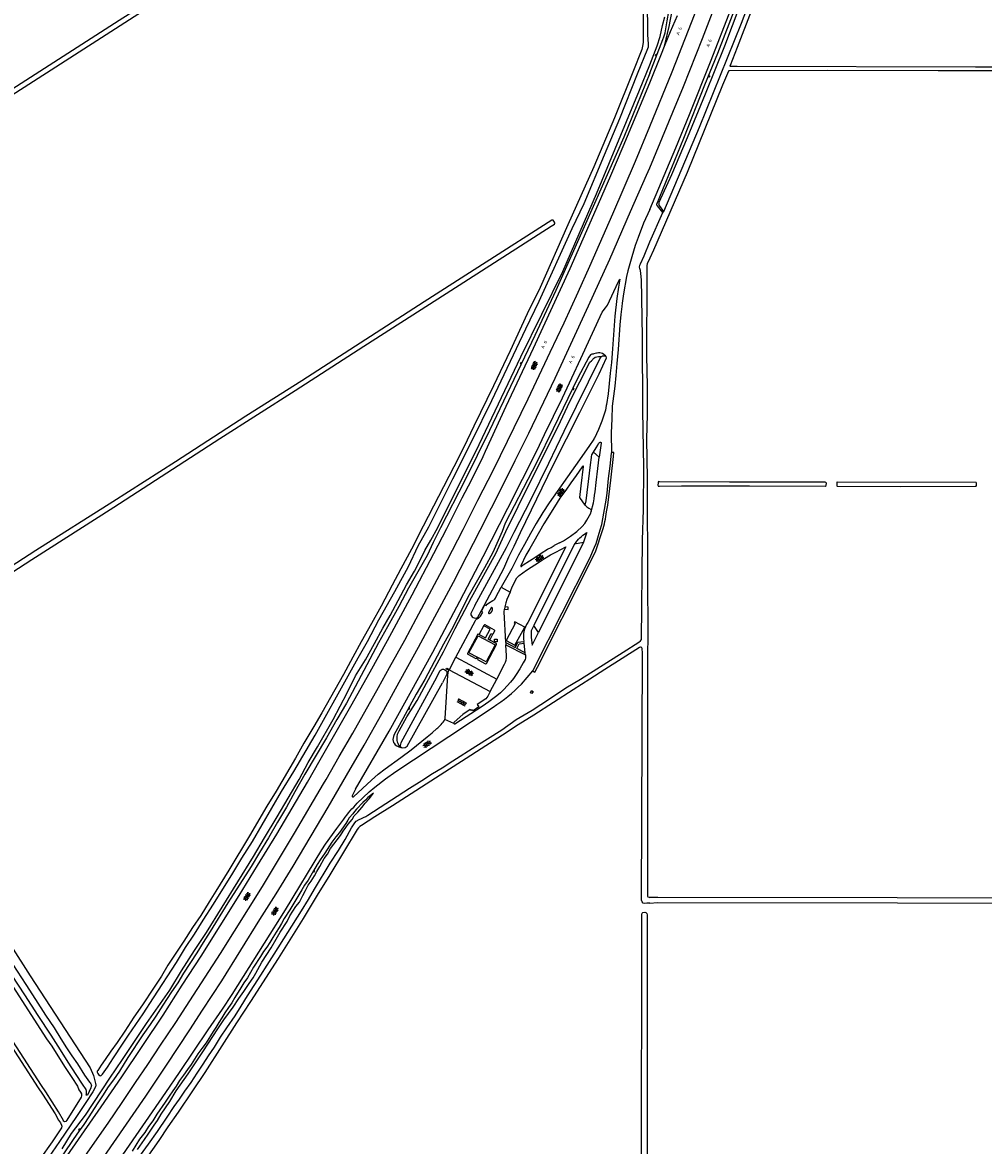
# Model space of a CAD drawing. Extents: x 168875 to 176000, y 513888 to 528000.
# Tile 7 of 106: x 173532 to 174249, y 515029 to 515867. Entities that reach past the tile are written whole.
import ezdxf

# ---------------------------------------------------------------- set-up
doc = ezdxf.new("R2010")
doc.units = 0
doc.header["$MEASUREMENT"] = 0
doc.layers.get('0').update_dxf_attribs({"linetype": 'CONTINUOUS'})
for name, color, linetype in [('BIJGEBOUW', 12, 'CONTINUOUS'), ('HOOFDGEBOUW', 1, 'CONTINUOUS'), ('INSTEEK_SLOOT', 72, 'CONTINUOUS'), ('KANT_VERHARDING', 252, 'CONTINUOUS'), ('KANT_WATER', 140, 'CONTINUOUS'), ('RIOOLPUT', 7, 'CONTINUOUS'), ('SEMANTIEK', 140, 'CONTINUOUS'), ('STRAATNAAM', 7, 'CONTINUOUS'), ('TALUD', 34, 'CONTINUOUS')]:
    doc.layers.add(name, color=color, linetype=linetype)
doc.styles.add('ISOCP', font='ISOCP.shx', dxfattribs={"height": 1.8})

# ---------------------------------------------------------------- blocks, each defined once
blk = doc.blocks.new('S04')
at = {"color": 0}
for p, q in [((0, 0.5), (0.5, 0.5)), ((0, 0.25), (1, 0.25)), ((0, 0), (0.5, 0)), ((0, -0.25), (1, -0.25)), ((0, -0.5), (0.5, -0.5))]:
    blk.add_line(p, q, dxfattribs=at)
blk = doc.blocks.new('S014')
at = {"color": 0}
for p, q in [((0, -0.75), (4.2, 1.67)), ((0, 0.65), (1.78, 1.67)), ((5.07, -1.52), (0, 1.4)), ((2.64, -1.52), (0, 0)), ((1.08, -1.52), (6.15, 1.4)), ((6.15, -0.75), (1.95, 1.67)), ((3.51, -1.52), (6.15, 0)), ((6.15, 0.65), (4.37, 1.67))]:
    blk.add_line(p, q, dxfattribs=at)
blk = doc.blocks.new('Q28')
at = {"color": 0}
blk.add_lwpolyline([(1, 1), (1, -1), (-1, -1), (-1, 1)], close=True, dxfattribs=at)
blk = doc.blocks.new('S024')
at = {"color": 0}
for p, q in [((0, 1.2), (6.7, 1.2)), ((0, 0), (6.7, 0)), ((0.2, 1.2), (0.2, 0)), ((1.25, 1.5), (1.25, 1.2)), ((1.25, 0), (1.25, -1.2)), ((2.3, 1.2), (2.3, 0)), ((3.35, 1.5), (3.35, 1.2)), ((3.35, 0), (3.35, -1.2)), ((4.4, 1.2), (4.4, 0)), ((5.45, 1.5), (5.45, 1.2)), ((5.45, 0), (5.45, -1.2)), ((6.5, 1.2), (6.5, 0)), ((0, -1.2), (6.7, -1.2)), ((0.2, -1.2), (0.2, -1.5)), ((2.3, -1.2), (2.3, -1.5)), ((4.4, -1.2), (4.4, -1.5)), ((6.5, -1.2), (6.5, -1.5))]:
    blk.add_line(p, q, dxfattribs=at)

msp = doc.modelspace()

# ---------------------------------------------------------------- linework, layer by layer
at = {"layer": 'BIJGEBOUW'}
msp.add_lwpolyline([(173911.886, 515368.525), (173913.015, 515367.906), (173912.126, 515366.251), (173910.997, 515366.87), (173911.886, 515368.525)], dxfattribs=at)
at = {"layer": 'HOOFDGEBOUW'}
msp.add_lwpolyline([(173871.997, 515409.411), (173884.734, 515402.601), (173877.914, 515389.846), (173865.17, 515396.656), (173871.997, 515409.411)], dxfattribs=at)
at = {"layer": 'INSTEEK_SLOOT'}
for points in [[(173810.1, 516000), (173710.2, 515936.2), (173655.1, 515900.8), (173604.2, 515868.5), (173420.3, 515750.3), (173335.8, 515696.3), (173236.4, 515632.6), (173236.1, 515632.3), (173235.9, 515631.9), (173237.8, 515629.3), (173238, 515629.1), (173238.6, 515629.1), (173242.8, 515631.9), (173266.3, 515647), (173306.2, 515673.2), (173387.5, 515725.4), (173533.5, 515818.8), (173730.9, 515945.9), (173791.1, 515984.3), (173815.5, 516000)], [(174010.4, 515726.1), (174037.2, 515788.8), (174068.5, 515866.5), (174095.2, 515937.3), (174117.9, 516000)], [(174488.7, 515960), (174488.7, 515846.5), (174488.3, 515835.2), (174488.3, 515833.5), (174487.7, 515832.9), (174487.1, 515832.8), (174486.3, 515832.9), (174474.5, 515833.1), (174414.7, 515833.3), (174368.5, 515833.6), (174315.5, 515833.6), (174242.9, 515833.8), (174065.1, 515834.1), (174060.4, 515834.2), (174060.2, 515834.3), (174060.1, 515834.5), (174060.1, 515834.9), (174060.2, 515835.2), (174065.4, 515848.5), (174087.5, 515906.3)], [(173994.9, 515903.7), (173995, 515852.7), (173995.1, 515852.4), (173994.9, 515850.5), (173994.1, 515846.9), (173987.5, 515830), (173973.7, 515795.9), (173958.3, 515759.2), (173938.9, 515716), (173918.3, 515669.3), (173908.7, 515649.5), (173896, 515622.1), (173883.6, 515596), (173868.8, 515565.7), (173861.4, 515550.1), (173853.9, 515535.4), (173831, 515491.2), (173822.3, 515474), (173814.3, 515459.4), (173808, 515447.1), (173799.7, 515431.5), (173792.4, 515418.5), (173784.9, 515404.9), (173778.7, 515393.4), (173771.5, 515380.4), (173755.5, 515351.9), (173749.6, 515341.8), (173742.1, 515329.2), (173735.8, 515318), (173721.3, 515293.5), (173714.5, 515282.2), (173701.6, 515260.2), (173686.1, 515234.6), (173676.3, 515218.8), (173671.5, 515210.8), (173665.1, 515200.7), (173658.9, 515191.7), (173652.5, 515181.5), (173640.7, 515163.6), (173635.8, 515155.5), (173629.8, 515146.5), (173621.8, 515133.9), (173615.3, 515124.9), (173608.6, 515114.3), (173602.8, 515105.9), (173598.1, 515099.5), (173593.9, 515093.1), (173590.9, 515089), (173588.3, 515085)], [(173588.3, 515085), (173587.9, 515084.6), (173587.9, 515083.8), (173588.3, 515082.8), (173588.8, 515082), (173589.8, 515081.2), (173590.6, 515080.9), (173591.8, 515082.3), (173595.5, 515087.5), (173600, 515094.4), (173606.9, 515104.6), (173611.3, 515111.3), (173622.1, 515127.2), (173630, 515139.2), (173647, 515165.5), (173653.7, 515176.7), (173660.5, 515186.7), (173667, 515197.2), (173674.7, 515209.2), (173689.1, 515232.3), (173695.8, 515243.4), (173703.7, 515255.8), (173725.4, 515293.1), (173734.7, 515308.2), (173750.4, 515335.3), (173775.2, 515379.4), (173782.6, 515392.9), (173789.5, 515405.2), (173798, 515421.4), (173809.9, 515442.3), (173820, 515461.2), (173827.4, 515476.4), (173835.3, 515490.7), (173853.1, 515526.5), (173867.5, 515555), (173882.2, 515585), (173907.6, 515638.4), (173917.6, 515659.1), (173942.2, 515713.2), (173951, 515731.9), (173966.3, 515768.2), (173977.6, 515795.4), (173990.9, 515828.7), (173998.6, 515847.5), (173999, 515848.8), (173999, 515851.1), (173998.6, 515857.9), (173998.4, 515884.2)], [(174272.3, 515831), (174215.2, 515831), (174132.4, 515831.2), (174059.6, 515831), (174059.4, 515831.1), (174059.2, 515831), (174058.9, 515831), (174058.7, 515830.6), (174054.3, 515820.2), (174027.9, 515755.1), (174002.8, 515697.2), (174000, 515691.1)], [(173929.3, 515717.2), (173929.3, 515717.4), (173929.1, 515717.9), (173927.9, 515719.6), (173927.6, 515719.6), (173927.1, 515719.4), (173877.9, 515688.1), (173831.7, 515658.5), (173740.5, 515599.7), (173698.9, 515573.2), (173646.3, 515539.3), (173599.5, 515509.3), (173542.2, 515472.9), (173490.9, 515439.9)], [(174000, 515703.3), (174009.9, 515725.2)], [(174009.9, 515725.2), (174010.4, 515726.1)], [(173500, 515440.9), (173539.1, 515466.3), (173600.3, 515505.4), (173679.5, 515556.6), (173735.5, 515592.3), (173786.9, 515625.6), (173842, 515660.8), (173926.4, 515715.1), (173928.9, 515716.6), (173929.3, 515717.2)], [(173925.3, 515362.4), (173937.5, 515370.5), (173948.3, 515377.1), (173980.3, 515397.2), (173991.9, 515404.6), (173993.2, 515405.6), (173993.8, 515406.7), (173994.6, 515480.7), (173995.3, 515503.6), (173995.6, 515535), (173994.8, 515577.5), (173994.6, 515632.5), (173993.8, 515675.4), (173993.7, 515676.8), (173993.5, 515677.5), (173993, 515681.9), (173992.6, 515683.4), (173992.5, 515684.4), (173992.7, 515686), (173993, 515686.9), (173995.8, 515692.9), (174000, 515703.3)], [(174000, 515691.1), (173998.2, 515687), (173998.2, 515686.7), (173998, 515686.5), (173997.9, 515685.9), (173997.8, 515676.5), (173997.7, 515618.4), (173998.1, 515595.9), (173998, 515574.6), (173997.7, 515556.1), (173998, 515526.7), (173998.2, 515515), (173998.6, 515403.7), (173998.4, 515400.7), (173998.3, 515217.2), (173998.4, 515215.1), (173998.7, 515214.7), (173999.5, 515214.3), (174000, 515214.2)], [(173869.555, 515431.877), (173893.3, 515475.2), (173899, 515486.6), (173911.6, 515511.3), (173924.8, 515538.2), (173936.1, 515562.1), (173963.6, 515617.5), (173964.2, 515617.9)], [(173874.53, 515428.257), (173891.119, 515459.558), (173894.9, 515468.4), (173898.9, 515476.2), (173903.6, 515486.4), (173928.1, 515536.8), (173947.8, 515576), (173962.2, 515604.9), (173967.8, 515616.7), (173967.5, 515617.9), (173967, 515618.4)], [(173964.2, 515617.9), (173964.7, 515618.2), (173965.7, 515618.4), (173967, 515618.4)], [(174131.8, 515523.2), (174131.6, 515523.6), (174131.3, 515523.7), (174130.9, 515524), (174059.4, 515524.1), (174007.4, 515524.3), (174006.9, 515524.4), (174006.4, 515524.2), (174006.2, 515523.6), (174006.1, 515521.7), (174006.2, 515521.3), (174006.4, 515521.1), (174007.2, 515520.9), (174023.6, 515521.2), (174074.3, 515521.3), (174130.8, 515521.1), (174131.6, 515521.4), (174131.7, 515521.6), (174131.8, 515523.2)], [(174243.8, 515522.9), (174243.7, 515523.3), (174243.4, 515523.8), (174139.9, 515524.1), (174139.6, 515523.9), (174139.5, 515523.6), (174139.5, 515521.3), (174139.7, 515521), (174139.9, 515520.9), (174186.9, 515520.7), (174242.8, 515521), (174243, 515520.9), (174243.5, 515521), (174243.8, 515521.4), (174243.8, 515522.9)], [(173869.555, 515431.877), (173866.569, 515426.012)], [(173871.783, 515423.218), (173874.53, 515428.257)], [(174000, 515209.8), (173997.9, 515209.8), (173996.3, 515209.7), (173995, 515209.9), (173994.3, 515210.9), (173993.9, 515212.2), (173994.5, 515396.3), (173994.3, 515399.8), (173994.1, 515400.5), (173993.6, 515400.9), (173993.2, 515400.9), (173992.5, 515400.6), (173966.6, 515384.3), (173955.3, 515377), (173942.8, 515369.1), (173913.5, 515350.2), (173902, 515342.9), (173890.1, 515335.1), (173874.2, 515325), (173863.1, 515317.8), (173847.1, 515307.7), (173808.1, 515282.6), (173794.9, 515274.2), (173785.1, 515267.8), (173783.7, 515267), (173782.7, 515266.1), (173781.7, 515264.9), (173761.5, 515231.1), (173752.1, 515215.9), (173741.5, 515198.5), (173723, 515168.6), (173702.3, 515136.4), (173691.9, 515120.5), (173681, 515103.4), (173668.2, 515083.6), (173658.9, 515069.9), (173648.4, 515054), (173640.7, 515042.9), (173633.9, 515032.7), (173624.4, 515019.4)], [(173390.903, 515383.618), (173440.835, 515307.242), (173475.539, 515253.259), (173510.519, 515198.117), (173537.986, 515155.689), (173582.595, 515086.954), (173585.126, 515081.349), (173586.617, 515075.384)], [(173840.873, 515378.13), (173843.616, 515383.447)], [(173840.873, 515378.13), (173814.3, 515329.5), (173813.8, 515327.5), (173814, 515326.7), (173814.7, 515326.3), (173815.3, 515325.7), (173817.6, 515326), (173819, 515326.9), (173845.472, 515374.326)], [(173848.707, 515380.67), (173845.472, 515374.326)], [(173618.3, 515019.1), (173626.3, 515030.1), (173632.9, 515039.6), (173640, 515050.1), (173645.3, 515058.2), (173649.3, 515063.6), (173653.2, 515069.5), (173658, 515076.1), (173662.4, 515083), (173666.9, 515089.6), (173671, 515095.9), (173675.4, 515102.4), (173679.9, 515109.8), (173684.6, 515116.9), (173690.8, 515125.7), (173695.2, 515133), (173700, 515140.7), (173710, 515156.1), (173714.7, 515163.6), (173720, 515171.7), (173740.2, 515204.2), (173745.4, 515212.7), (173749.9, 515220.4), (173761.8, 515239.7), (173767.9, 515249.2), (173772.8, 515257.4), (173777.6, 515266.1), (173780, 515269.9), (173781, 515271.1), (173783.2, 515272.4), (173785, 515273.1), (173786.5, 515273.8), (173788.4, 515274.5), (173789.8, 515275.6), (173820.8, 515295.7), (173830.1, 515301.4), (173838.1, 515306.7), (173845.3, 515310.9), (173853.2, 515316.1), (173870.3, 515327), (173889.7, 515339.2), (173900.5, 515346.8), (173912.3, 515353.9), (173925.3, 515362.4)], [(174363, 515213.5), (174006.1, 515214), (174000, 515214.2)], [(174000, 515209.8), (174005.9, 515210.4), (174363.8, 515209.9)], [(173993.8, 515000), (173994.2, 515201.4), (173994.4, 515202.3), (173994.8, 515202.9), (173996.3, 515203.1), (173997.2, 515202.8), (173997.8, 515202.1), (173998.1, 515201.2), (173998, 515000)], [(173504.6, 515179.1), (173550.1, 515108.7), (173554, 515103.1), (173563.5, 515088.1), (173569.1, 515079.8), (173573.3, 515073.2), (173574.3, 515070.6), (173575.4, 515068.9), (173576.1, 515067.5), (173576.2, 515066.2), (173576, 515065), (173565.4, 515048), (173564.6, 515046.9), (173563.6, 515046.8), (173562.9, 515047.3), (173562.7, 515047.7), (173559.091, 515054.265), (173549.656, 515069.02), (173546.454, 515073.824), (173503.457, 515139.918)], [(173501.616, 515137.248), (173543.946, 515072.176), (173547.144, 515067.38), (173556.509, 515052.735), (173559.107, 515048.039), (173560.5, 515046), (173561.4, 515044.1), (173561.6, 515043.4), (173561.3, 515042.2), (173554.4, 515031.8), (173545.1, 515018.9)], [(173586.617, 515075.384), (173586.8, 515074.1), (173586.6, 515072.7), (173584.6, 515069.1), (173579.5, 515061.1), (173572.6, 515050.7), (173559.7, 515031.9), (173551.5, 515020.2), (173540.7, 515005.2), (173536.7, 515000)]]:
    msp.add_lwpolyline(points, dxfattribs=at)
for points in [[(173866.569, 515426.012, 0.6236549), (173871.783, 515423.218)], [(173843.616, 515383.447, -0.786714), (173848.707, 515380.67)]]:
    msp.add_lwpolyline(points, format="xyb", dxfattribs=at)
at = {"layer": 'KANT_VERHARDING'}
for points in [[(174000, 515727.5), (174019.4, 515773.6), (174029.6, 515798.3), (174045.8, 515838.8), (174060.6, 515876.6), (174071.7, 515905.5), (174075.6, 515916.3), (174080.7, 515929.4), (174091.8, 515962), (174104.6, 516000)], [(174000, 515789.3), (174016.7, 515830.2), (174029, 515861.2), (174039.6, 515888.9), (174053.5, 515925.6), (174066.2, 515959.9), (174080.5, 516000)], [(174000, 515758.6), (174017.3, 515800.1), (174025.1, 515819.2), (174039.3, 515855), (174053.6, 515892.2), (174066.7, 515927.6), (174075.4, 515950.7), (174093.1, 516000)], [(174011.03, 515849.388), (174014.6, 515864.1), (174016.8, 515875.6), (174017.9, 515884.5), (174018.6, 515893.8), (174019, 515902.5), (174019, 515908.9), (174018.5, 515928.6), (174017.3, 515968.2), (174016.3, 515987.7), (174015.2, 515999.4), (174015, 516000)], [(174011.03, 515849.388), (174015.5, 515860.3), (174020.623, 515872.341)], [(174000, 515822.1), (174008.7, 515843.7), (174011.03, 515849.388)], [(173563.207, 515018.095), (173576.3, 515036.8), (173591, 515058), (173606.2, 515080.2), (173637.1, 515126.4), (173651.3, 515148.7), (173665.4, 515170.4), (173693.8, 515215.6), (173707.6, 515238), (173721.8, 515261.4), (173744.7, 515300.2), (173754.3, 515316.7), (173777.2, 515356.9), (173791.6, 515382.4), (173804.5, 515405.9), (173822.8, 515439.9), (173839.1, 515470.7), (173848.7, 515489.5), (173860.1, 515512.2), (173867, 515525.6), (173875.7, 515543.1), (173877.6, 515547.1), (173893, 515580.8), (173913.3, 515624.1), (173940.6, 515683.5), (173960.1, 515727.6), (173971, 515752.8), (173980.2, 515774.4), (173993.1, 515805.3), (174000, 515822.1)], [(173564, 515000), (173596, 515045.6), (173606.6, 515061.1), (173616.6, 515076.1), (173625.7, 515089.4), (173635.2, 515103.9), (173646.5, 515120.7), (173656.9, 515137), (173679.8, 515172.2), (173711.1, 515222.4), (173726.2, 515247.2), (173735.1, 515262.1), (173756.6, 515298.9), (173758.7, 515302.2), (173768.4, 515319.2), (173778.6, 515336.6), (173797.6, 515370.9), (173805.9, 515385.6), (173817.3, 515406.1), (173825.7, 515422), (173845.5, 515458.9), (173853, 515473.3), (173860.9, 515488.7), (173871.9, 515510.6), (173883.5, 515533.3), (173909.4, 515586.2), (173915.5, 515599.4), (173925.8, 515621), (173936.1, 515643), (173946.6, 515665.7), (173955.3, 515685.2), (173972.5, 515724.2), (173989.5, 515763.6), (174000, 515789.3)], [(173578.7, 515000), (173624.1, 515065.9), (173639.7, 515089.1), (173657, 515115.3), (173666.4, 515129.9), (173680.8, 515152), (173709.2, 515197.6), (173721.3, 515216.7), (173734, 515237.5), (173760.2, 515281.4), (173773.9, 515305), (173787, 515327.8), (173800.1, 515351.1), (173810.5, 515369.8), (173827.6, 515401), (173853.6, 515449.5), (173873.6, 515488.2), (173890.5, 515521.6), (173899.7, 515540.2), (173909.9, 515560.5), (173929.6, 515601.7), (173954.4, 515655.5), (173970.2, 515690.4), (173985.7, 515725.9), (173997.5, 515753.2), (174000, 515758.6)], [(174000, 515727.5), (173995.4, 515717.2), (173991.4, 515706.7), (173989.2, 515700.7), (173986.6, 515692.2), (173984.6, 515685.2), (173983.7, 515681.8), (173982.7, 515677.5), (173980.4, 515664.6), (173979.4, 515657.7), (173979.2, 515655.2), (173978.5, 515649.2), (173977.8, 515641.3), (173976.5, 515623), (173975.5, 515612.6), (173974.8, 515603.5), (173974, 515595.6), (173972.1, 515580.7), (173971.8, 515571.3), (173971.3, 515560.9), (173971.417, 515545.708)], [(173780.621, 515294.942), (173805.7, 515338.2), (173838.2, 515397.2), (173858.5, 515435.3), (173875.9, 515468.6), (173894.3, 515504.6), (173916.1, 515547.9), (173921.6, 515559.7), (173934.9, 515586.9), (173941.8, 515601.8), (173948.7, 515616.3), (173964.6, 515650.8), (173965.2, 515651.8), (173967, 515654), (173968.6, 515656.2), (173976.4, 515673.3), (173977.3, 515674.8), (173977.4, 515675.2), (173977.7, 515675.4), (173976.6, 515669.4), (173975.4, 515661), (173973.9, 515647.8), (173972.2, 515623.5), (173971.4, 515613.3), (173970.6, 515605.3), (173968.9, 515590), (173967.7, 515582), (173967.5, 515581.3), (173966.9, 515577.7), (173964.2, 515569.6), (173961.9, 515563.3), (173958.7, 515556.8), (173958.4, 515556.5), (173958.2, 515556), (173954.7, 515550.6), (173944.6, 515536.5), (173925.1, 515508.6), (173920.4, 515501.3), (173915.3, 515493.1), (173911, 515485.6), (173906.5, 515477.4), (173902.1, 515469.6), (173897.1, 515459.7), (173889.218, 515445.535)], [(173958.075, 515546.415), (173960, 515549.7), (173961.3, 515551.5), (173961.9, 515552.9), (173962.4, 515553.3), (173962.7, 515553.7), (173962.9, 515553.8), (173963.4, 515553.8), (173963.7, 515553.6), (173963.8, 515553.1), (173962.4, 515542.6)], [(173951.884, 515506.821), (173952.5, 515510), (173955.2, 515530.7), (173955.9, 515537), (173956.6, 515542.4), (173956.6, 515543), (173956.9, 515544.5), (173958.075, 515546.415)], [(173955.217, 515467.237), (173958.938, 515475.626), (173960.045, 515478.333), (173963.1, 515488.4), (173964.2, 515492.4), (173965.8, 515500.9), (173967.4, 515510.5), (173968.2, 515515.8), (173968.8, 515521.2), (173969.3, 515526.8), (173970.483, 515535.839), (173971.417, 515545.708)], [(173956.433, 515502.093), (173958, 515508.5), (173958.6, 515511.5), (173958.8, 515514.2), (173959.3, 515516.9), (173960, 515523.8), (173961.2, 515534.1), (173962.4, 515542.6)], [(173962.4, 515542.6), (173958.075, 515546.415)], [(173967.86, 515501.8), (173968.652, 515506.932), (173971.039, 515525.53), (173973.078, 515543.232), (173973.226, 515546.157), (173971.895, 515546.183), (173971.783, 515546.18), (173971.712, 515546.161), (173971.653, 515546.135), (173971.551, 515546.064), (173971.483, 515545.975)], [(173971.417, 515545.708), (173971.428, 515545.824), (173971.445, 515545.9), (173971.483, 515545.975)], [(173951.884, 515506.821), (173947.8, 515512.5), (173948.8, 515521.3), (173950.6, 515535.7), (173950.6, 515536), (173950.3, 515536), (173950.1, 515535.9), (173949.6, 515535.4), (173945.2, 515529), (173941.2, 515523.6), (173937.4, 515518), (173933, 515512), (173928.9, 515505.7), (173921, 515492.9), (173913.6, 515479.7), (173910.5, 515474.6), (173907.7, 515469.5), (173903.9, 515461.7), (173903.8, 515461.2), (173904.3, 515461.2), (173905.5, 515462.4), (173915.1, 515468.4), (173919, 515471.1), (173923.7, 515473.9), (173926.5, 515475.3), (173928.705, 515476.678)], [(173932.7, 515478.8), (173935.6, 515480.2), (173940.8, 515483.7), (173945.6, 515487.1), (173949.6, 515491), (173951.5, 515493.2), (173953.2, 515495.7), (173956.1, 515500.8), (173956.433, 515502.093)], [(173951.884, 515506.821), (173953.2, 515505.6), (173954.6, 515504.7), (173955.6, 515504.2), (173955.8, 515504), (173956, 515503.6), (173956.433, 515502.093)], [(173912.968, 515383.492), (173912.943, 515383.189), (173913.162, 515382.93), (173914.325, 515382.27), (173916.227, 515385.925), (173952.817, 515458.526), (173959.697, 515472.675), (173964.829, 515487.829)], [(173952.56, 515486.164), (173953.077, 515486.492), (173952.953, 515485.91), (173950.635, 515479.258)], [(173895.822, 515442.036), (173897.05, 515445.103), (173897.838, 515446.836), (173900.988, 515452.506), (173902.563, 515454.239), (173908.044, 515458.401), (173917.705, 515464.44), (173921.627, 515467.15), (173925.956, 515469.729), (173929.892, 515471.73), (173937.417, 515475.814), (173908.98, 515419.402)], [(173944.019, 515477.913), (173913.477, 515417.16)], [(173950.635, 515479.258), (173917.139, 515411.879)], [(173932.7, 515478.8), (173928.705, 515476.678)], [(173944.019, 515477.913), (173950.635, 515479.258)], [(173912.968, 515383.492), (173914.15, 515385.651), (173955.217, 515467.237)], [(173885.25, 515438.271), (173889.218, 515445.535)], [(173889.218, 515445.535), (173895.822, 515442.036)], [(173895.822, 515442.036), (173893.551, 515436.54), (173892.575, 515433.86), (173891.825, 515431.098)], [(173873.767, 515423.984), (173875.421, 515427.064), (173874.515, 515427.56), (173877.137, 515432.521), (173878.037, 515432.056), (173878.744, 515433.008), (173879.648, 515433.777), (173883.098, 515435.781)], [(173881.767, 515430.17), (173879.88, 515426.642)], [(173892.651, 515404.334), (173891.423, 515427.316), (173891.588, 515429.212)], [(173891.588, 515429.212), (173894.307, 515428.892), (173894.508, 515430.785), (173891.825, 515431.098)], [(173891.825, 515431.098), (173891.588, 515429.212)], [(173855.516, 515393.475), (173869.968, 515420.683)], [(173872.867, 515410.458), (173876.477, 515417.243)], [(173872.867, 515410.458), (173877.537, 515407.952), (173880.935, 515414.277), (173876.696, 515416.555), (173876.442, 515416.843), (173876.477, 515417.243)], [(173883.094, 515410.59), (173883.326, 515410.878), (173884.449, 515412.998), (173884.49, 515413.38), (173884.247, 515413.677), (173877.153, 515417.443), (173876.774, 515417.483), (173876.477, 515417.243)], [(173899.36, 515402.424), (173906.876, 515415.798), (173899.293, 515419.836), (173898.812, 515418.941), (173899.602, 515418.53), (173892.862, 515405.928), (173899.36, 515402.424)], [(173913.477, 515417.16), (173911.989, 515414.189), (173911.617, 515413.191), (173911.47, 515412.206), (173911.491, 515410.159), (173911.636, 515408.14), (173912.364, 515402.42), (173917.139, 515411.879)], [(173917.139, 515411.879), (173913.477, 515417.16)], [(173872.867, 515410.458), (173872.404, 515410.706), (173872.025, 515410.739), (173871.728, 515410.501), (173864.137, 515396.263), (173864.114, 515395.89), (173864.356, 515395.605), (173870.253, 515392.435), (173870.5, 515392.868), (173871.815, 515392.167), (173871.588, 515391.721), (173877.492, 515388.556), (173877.876, 515388.501), (173878.173, 515388.752), (173885.764, 515402.99), (173885.808, 515403.366), (173885.569, 515403.659), (173880.841, 515406.188)], [(173880.841, 515406.188), (173879.481, 515406.916), (173881.743, 515411.151), (173882.644, 515410.661), (173883.094, 515410.59)], [(173880.841, 515406.188), (173883.094, 515410.59)], [(173892.651, 515404.334), (173892.74, 515402.667)], [(173892.651, 515404.334), (173899.681, 515400.657), (173900.332, 515401.9)], [(173892.74, 515402.667), (173907.311, 515395.065)], [(173893.184, 515394.365), (173892.74, 515402.667)], [(173900.332, 515401.9), (173899.36, 515402.424)], [(173900.332, 515401.9), (173901.731, 515404.572), (173906.108, 515405.157)], [(173907.139, 515396.728), (173900.969, 515399.973), (173902.663, 515403.266), (173906.274, 515403.823)], [(173906.274, 515403.823), (173906.108, 515405.157)], [(173907.139, 515396.728), (173906.274, 515403.823)], [(173850.638, 515384.29), (173855.516, 515393.475)], [(173855.516, 515393.475), (173885.978, 515377.104)], [(173907.311, 515395.065), (173907.292, 515392.643), (173907.005, 515391.733), (173905.691, 515389.24), (173903.072, 515384.652), (173900.381, 515380.531)], [(173907.311, 515395.065), (173907.139, 515396.728)], [(173847.21, 515346.935), (173847.387, 515347.681), (173849.413, 515380.097), (173849.626, 515381.698), (173850.264, 515383.613)], [(173850.264, 515383.613), (173848.294, 515384.52), (173848.631, 515385.207), (173850.638, 515384.29)], [(173850.503, 515384.046), (173850.264, 515383.613)], [(173850.638, 515384.29), (173850.503, 515384.046)], [(173850.503, 515384.046), (173881.031, 515367.715)], [(173885.978, 515377.104), (173891.797, 515388.147)], [(173904.265, 515373.392), (173908.635, 515378.159), (173912.738, 515383.159), (173912.968, 515383.492)], [(173881.031, 515367.715), (173885.978, 515377.104)], [(173881.031, 515367.715), (173879.194, 515364.269), (173878.529, 515363.268), (173877.677, 515362.419), (173871.345, 515358.07), (173872.48, 515356.481), (173868.283, 515353.327), (173867.559, 515354.234), (173866.727, 515353.64), (173866.114, 515354.446), (173860.698, 515350.684), (173854.073, 515344.944), (173853.9, 515344.416), (173854.022, 515343.873)], [(173880.058, 515360.139), (173874.92, 515356.626), (173854.678, 515343.355), (173854.296, 515343.546), (173854.022, 515343.873)], [(173781.921, 515284.455), (173790.781, 515292.887), (173794.987, 515296.345), (173803.029, 515302.623), (173810.59, 515308.01), (173850.105, 515334.302), (173883.229, 515356.19)], [(173854.022, 515343.873), (173847.21, 515346.935)], [(173779.068, 515289.276), (173792.472, 515301.72), (173797.513, 515306.067), (173802.684, 515310.212), (173814.414, 515318.614), (173822.027, 515324.343), (173834.06, 515333.868), (173837.71, 515336.929), (173841.204, 515340.081)], [(173780.621, 515294.942), (173777.99, 515289.939)], [(173755.485, 515249.535), (173758.269, 515253.932), (173766.674, 515265.677), (173771.801, 515272.505)], [(173591.7, 515000), (173607.1, 515022), (173639.2, 515068.5), (173649.2, 515083.5), (173670.8, 515115.3), (173681.4, 515130.7), (173688.6, 515141.7), (173697, 515155.2), (173728.3, 515204.8), (173755.485, 515249.535)]]:
    msp.add_lwpolyline(points, dxfattribs=at)
for points in [[(173964.829, 515487.829, 0.0317218), (173967.86, 515501.8)], [(173944.019, 515477.913, -0.0900428), (173952.56, 515486.164)], [(173883.098, 515435.781, 0.3179746), (173885.25, 515438.271)], [(173879.88, 515426.642, 0.6283706), (173880.425, 515425.895)], [(173880.425, 515425.895, 0.3380612), (173882.757, 515430.083)], [(173882.757, 515430.083, 0.6374222), (173881.767, 515430.17)], [(173869.968, 515420.683, -0.1844801), (173871.763, 515422.368)], [(173871.763, 515422.368, 0.1767781), (173873.767, 515423.984)], [(173908.98, 515419.402, 0.1947312), (173906.108, 515405.157)], [(173891.797, 515388.147, 0.1471499), (173893.184, 515394.365)], [(173900.381, 515380.531, -0.0983176), (173880.058, 515360.139)], [(173883.229, 515356.19, 0.0579575), (173904.265, 515373.392)], [(173841.204, 515340.081, 0.09565), (173847.21, 515346.935)], [(173771.801, 515272.505, -0.0347996), (173781.921, 515284.455)], [(173777.99, 515289.939, 0.7173103), (173779.068, 515289.276)]]:
    msp.add_lwpolyline(points, format="xyb", dxfattribs=at)
at = {"layer": 'KANT_WATER'}
for points in [[(173525.1, 515164), (173534.7, 515149.2), (173541.8, 515138.1), (173549.3, 515126.3), (173555.8, 515116.9), (173560.9, 515108.6), (173565.1, 515101.9), (173569.1, 515096), (173573.3, 515089.9), (173578.5, 515081.4), (173582.1, 515076.4), (173582.6, 515075.8), (173583.2, 515075), (173583.6, 515074.1), (173583.5, 515073.2), (173583.3, 515072), (173580.6, 515066.6), (173579.6, 515066.7), (173579.9, 515067.5), (173580, 515068.6), (173580, 515069.6), (173579.6, 515070.8), (173577, 515074.9), (173572.3, 515081.9)], [(173572.3, 515081.9), (173566.2, 515091.3), (173560.5, 515100.4), (173553.7, 515111.4), (173544, 515126), (173534, 515141.4), (173524.4, 515155.9)]]:
    msp.add_lwpolyline(points, dxfattribs=at)
at = {"layer": 'TALUD'}
for points in [[(174009.9, 515725.2), (174005.9, 515730.2), (174005.3, 515730.8), (174005.2, 515731.5), (174025.4, 515780.7), (174041.2, 515820.5), (174050.9, 515844.1), (174074.5, 515905.6), (174084.2, 515931.4), (174095, 515962.1), (174105.2, 515989.4), (174108.8, 516000)], [(174000, 515829.3), (174009.9, 515854.4), (174010.6, 515856.4), (174011.4, 515859.4), (174012.9, 515868.3), (174014.3, 515875.1), (174015.7, 515883.5), (174016.5, 515891.8), (174017.2, 515900.9), (174017.1, 515912.9), (174016.8, 515928.6), (174014.3, 515991.3), (174014.2, 515992), (174014, 515992.6), (174013.5, 515993.3)], [(174010.4, 515726.1), (174007.4, 515730.4), (174007.1, 515730.6), (174006.9, 515731), (174007, 515731.5), (174007, 515732.9), (174016.4, 515753.6), (174028.2, 515781.1), (174041.7, 515813.9), (174056, 515849.5), (174072.5, 515893.3)], [(173780.6, 515379.4), (173788.1, 515391.5), (173794.7, 515403.7), (173801, 515415.1), (173806.5, 515424.6), (173812.5, 515435.7), (173818.7, 515447.4), (173824.6, 515457.7), (173829, 515466.2), (173832.4, 515473), (173836.8, 515480.8), (173841.9, 515490.2), (173872.7, 515552.1), (173903.9, 515617.5), (173935.3, 515681.3), (173960.3, 515739.1), (173992.5, 515816.5), (174000, 515835.3), (174005.6, 515849.6), (174007.8, 515856.5), (174009.6, 515864.7), (174011.3, 515871.3)], [(174000, 515829.3), (173980.6, 515781.4), (173952.1, 515716.8), (173929.9, 515667.1), (173914.3, 515633.5), (173880.6, 515562.6), (173862.2, 515525.2), (173843.9, 515490), (173838.4, 515479), (173834, 515469.4), (173820.2, 515445), (173812.9, 515431.2), (173804.5, 515416.1), (173797.7, 515404.1), (173773.8, 515359.1), (173766.6, 515347), (173759, 515333.2), (173742.9, 515306.2), (173735.3, 515292.9), (173729, 515281.4), (173722.5, 515270.3), (173715.8, 515258.5), (173709, 515247.6), (173702.8, 515237.2), (173685.4, 515210), (173672.2, 515188.6), (173667, 515180.4), (173662.3, 515172.8), (173652.4, 515157.6), (173648, 515150.5), (173643.3, 515143.6), (173636.8, 515133.7), (173631.6, 515125.5), (173627.4, 515119.2), (173621.9, 515111.5), (173610.8, 515094.6), (173604.5, 515084.5), (173600.1, 515078), (173596.2, 515072.7), (173591.8, 515066), (173587.8, 515060.1), (173581.8, 515050.4), (173577.9, 515044.7), (173574.5, 515039.9), (173569.9, 515033.6), (173547.4, 515000)], [(173967, 515618.4), (173964.7, 515620), (173962.9, 515620.5), (173961.7, 515620.5), (173960.8, 515620.3), (173960.4, 515620.3), (173958.3, 515619.8), (173957.9, 515619.6), (173956.9, 515619.4), (173955.9, 515618.9), (173954.7, 515617.4), (173946.5, 515601.8), (173928, 515563.7), (173915.8, 515538.9), (173905.5, 515519.4), (173892.2, 515493.5), (173889.9, 515487.3), (173883, 515471.5), (173876.7, 515460.1), (173871.5, 515451), (173864.4, 515438.3), (173859.2, 515427.6), (173852.1, 515413.7), (173846.2, 515403.2), (173832.4, 515376.8), (173825.7, 515365.7), (173815.9, 515347.3), (173810.7, 515337.9), (173809.5, 515335.6), (173808.9, 515334.2), (173808.4, 515332), (173808.8, 515329.8), (173809.4, 515329.2), (173810.1, 515328), (173811.3, 515327.2), (173812.8, 515326.5), (173814.2, 515326.1), (173813, 515327.7), (173812.3, 515329), (173811.9, 515330), (173811.7, 515331.6), (173811.7, 515333.9), (173811.9, 515336), (173813.1, 515338.4), (173818.9, 515348.9), (173826.6, 515361.2), (173833.6, 515374), (173846.2, 515397.5), (173854.9, 515414.8), (173867.2, 515438)], [(173867.2, 515438), (173885.2, 515470.9), (173892.7, 515487.3), (173911.2, 515524.6), (173931.7, 515565.6), (173940.5, 515584.1), (173955.3, 515613.5), (173956.6, 515614.6), (173957.3, 515615.3), (173957.6, 515615.9), (173958, 515616.3), (173959.4, 515617.3), (173961.8, 515617.8), (173962.8, 515617.9), (173964.2, 515617.9)], [(173561.7, 515026.6), (173568.8, 515038.1), (173579.2, 515051.7), (173597.3, 515079.3), (173606.8, 515093.2), (173624.7, 515120), (173642, 515145), (173650.8, 515159.3), (173660.6, 515174.5), (173669.4, 515187.9), (173704.6, 515244.6), (173712.8, 515258.5), (173722.2, 515274.2), (173738.5, 515302.2), (173745.3, 515314.9), (173752.3, 515326.5), (173763.8, 515347), (173774.3, 515366.9), (173780.6, 515379.4)], [(173693.6, 515138.6), (173697.4, 515144), (173701.2, 515149.8), (173704.2, 515154.1), (173706.3, 515157.7), (173710.8, 515165.9), (173717.6, 515176.6), (173721.3, 515182.9), (173724.3, 515188.2), (173729.6, 515196.2), (173731.7, 515200.3), (173736, 515207.3), (173738.8, 515210.5), (173741.3, 515215.7), (173743.3, 515219.3), (173745.3, 515223.2), (173747.6, 515226.3), (173750.1, 515230.3), (173751.7, 515233.5), (173754, 515237.2), (173757.1, 515243.1), (173759.6, 515246.5), (173762, 515250.7), (173764.3, 515254), (173769.3, 515260.3), (173771.3, 515263.7), (173773.4, 515266.3), (173775.2, 515268.7), (173776.5, 515270.6), (173778, 515272.4), (173779.6, 515275), (173782.3, 515277.8), (173785.3, 515281.2), (173787.9, 515284.5), (173790.7, 515287.7), (173794, 515291.9), (173791.7, 515290.3), (173789.7, 515288.7), (173788, 515286.8), (173786.1, 515285.1), (173781.3, 515280.1), (173779.9, 515278.2), (173778.6, 515276.6), (173775.9, 515273.5), (173774.8, 515271.8), (173773.4, 515269.4), (173768.7, 515262.6), (173766, 515259.3), (173763, 515255.3), (173757.7, 515247.1)], [(173757.7, 515247.1), (173754.3, 515242.2), (173752.1, 515238.8), (173749.3, 515233.9), (173745.2, 515227.1), (173742.6, 515223.3), (173740.5, 515219.9), (173731.6, 515204.9), (173727.4, 515198.3), (173725.5, 515194.8), (173723.6, 515191.8), (173721.5, 515188.2), (173718.8, 515184.3), (173716.7, 515180.6), (173714.5, 515177), (173712, 515173.8), (173709.7, 515170), (173704.6, 515162), (173700, 515154.2), (173697.4, 515150.4), (173695, 515146.7), (173690.7, 515139.5), (173688.4, 515135.4), (173685.8, 515131.9), (173683.2, 515128.1), (173680.9, 515124.3), (173678.6, 515120.8), (173676.4, 515117.2), (173674.3, 515114.1), (173669.1, 515105.7), (173666, 515101.5), (173663.1, 515097.4), (173657.9, 515089.4), (173655.4, 515085.8), (173652.3, 515081.6), (173649.4, 515077.5), (173646.9, 515073.4), (173644.4, 515069.7), (173641.5, 515065.8), (173638.6, 515061.4), (173632.5, 515052.5), (173629.5, 515047.5), (173626.1, 515043.2), (173623.4, 515038.7), (173619.6, 515033.7), (173614.1, 515024.9)], [(173618, 515026), (173623.3, 515033.4), (173625.9, 515037.4), (173630.5, 515044.1), (173632.9, 515047.8), (173635.6, 515052.4), (173642.1, 515061.8), (173646.7, 515069.7), (173655.7, 515082.5), (173666.7, 515099), (173678, 515116.1), (173682.4, 515122.9), (173689.3, 515132.3), (173693.6, 515138.6)]]:
    msp.add_lwpolyline(points, dxfattribs=at)

# ---------------------------------------------------------------- block references
at = {"layer": 'RIOOLPUT'}
msp.add_blockref('Q28', (173885.242, 515405.787), dxfattribs=at)
at = {"layer": 'SEMANTIEK'}
for p, xscale, yscale, rotation in [((174005.2, 515842.4), 0.9973209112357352, 0.9973209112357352, 159.1480984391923), ((174043.9, 515827.1), 1.001539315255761, 1.001539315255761, 337.4549451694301), ((173904.3, 515612.5), 0.9943088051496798, 0.9943088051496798, 154.4400348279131), ((173942.6, 515593.9), 1.001798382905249, 1.001798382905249, 333.9465046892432), ((173820.2, 515355.4), 0.9956746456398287, 0.9956746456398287, 332.3540246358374), ((173749.3, 515233.9), 1.008437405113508, 1.008437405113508, 328.6269948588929), ((173575, 515040.6), 1.006508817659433, 1.006508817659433, 143.97262661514)]:
    msp.add_blockref('S04', p, dxfattribs=dict(at, xscale=xscale, yscale=yscale, rotation=rotation))
for name, p, rotation in [('S014', (173912.8, 515608.05), 66.03751102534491), ('S014', (173933.7, 515597.25), 246.0375110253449), ('S014', (173935.25, 515519.1), 237.9946167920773), ('S014', (173920.317, 515468.939), 211.365951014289), ('S014', (173868.163, 515380.634), 151.8578651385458), ('S024', (173856.811, 515361.301), 331.8541353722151), ('S014', (173836.422, 515330.304), 213.5380704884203), ('S014', (173698.15, 515212.1), 57.99461679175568), ('S014', (173719, 515201.1), 57.99461679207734)]:
    msp.add_blockref(name, p, dxfattribs=dict(at, rotation=rotation))

# ---------------------------------------------------------------- texts
at = {"layer": 'STRAATNAAM', "style": 'ISOCP'}
for rotation, p in [(68.261856, (174021.863, 515857.181)), (68.261856, (174044.175, 515848.17)), (62.974154, (173920.777, 515623.391)), (63.999492, (173941.461, 515612.21))]:
    msp.add_text('A 6', height=2.5, rotation=rotation, dxfattribs=at).set_placement(p)

doc.saveas('drawing.dxf')
